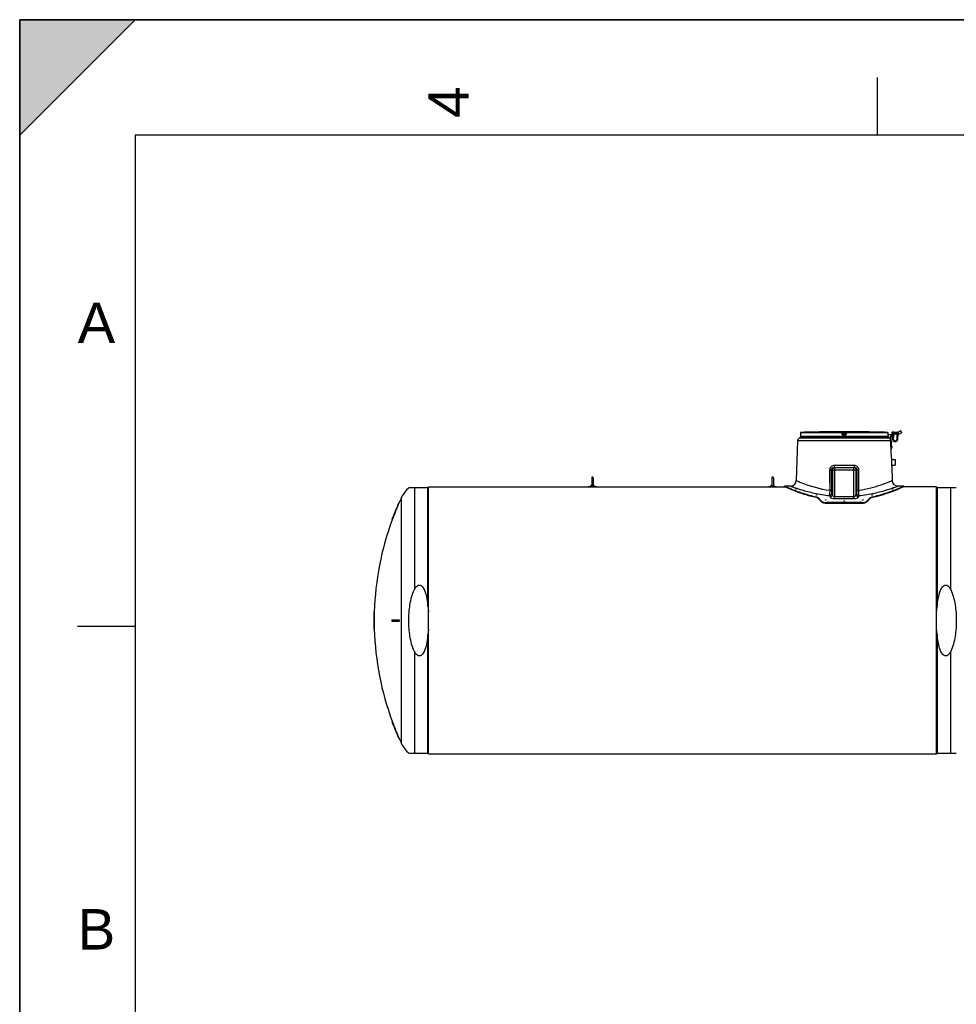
# Model space of a CAD drawing. Header units: millimetres. Extents: x 0 to 297, y 0 to 210.
# Tile 10 of 26: x 0 to 81, y 125 to 210. Entities that reach past the tile are written whole.
import ezdxf

# ---------------------------------------------------------------- set-up
doc = ezdxf.new("R2010")
doc.units = ezdxf.units.MM
doc.header["$LTSCALE"] = 16.335
doc.layers.get('0').update_dxf_attribs({"linetype": 'CONTINUOUS'})
doc.layers.add('AXES_REF', color=7, linetype='CONTINUOUS')
doc.layers.add('SURFACES', color=7, linetype='CONTINUOUS')
doc.styles.add('TEXTSTYLE_2', font='arial.ttf')

# ---------------------------------------------------------------- blocks, each defined once
blk = doc.blocks.new('MARGEA4_BL0', base_point=(148.514, 105.014))
at = {"color": 7, "linetype": 'Continuous'}
for p, q in [((297.014, 210.014), (0.014, 210.014)), ((0.014, 0.014), (0.014, 210.014)), ((0.014, 200.014), (10.014, 210.014)), ((10.014, 210.014), (0.014, 210.014)), ((0.014, 210.014), (0.014, 200.014)), ((0.014, 0.014), (0.014, 210.014)), ((0.014, 210.014), (0.014, 0.014)), ((0.014, 200.014), (10.014, 210.014)), ((74.264, 205.014), (74.264, 200.014)), ((287.014, 200.014), (10.014, 200.014)), ((10.014, 200.014), (10.014, 10.014)), ((5.014, 157.514), (10.014, 157.514))]:
    blk.add_line(p, q, dxfattribs=at)
blk.add_solid([(0.014, 200.014), (10.014, 210.014), (0.014, 210.014)], dxfattribs=at)
at = {"color": 5, "linetype": 'Continuous', "style": 'TEXTSTYLE_2', "oblique": 0.00002}
blk.add_text('4', height=3.5, rotation=90, dxfattribs=at).set_placement((38.889, 201.514))
for s, p in [('A', (5.014, 182.014)), ('B', (5.014, 129.514))]:
    blk.add_text(s, height=3.5, dxfattribs=at).set_placement(p)

msp = doc.modelspace()

# ---------------------------------------------------------------- linework, layer by layer
at = {"color": 7, "linetype": 'Continuous'}
for p, q in [((0, 0), (0, 210)), ((0, 210), (297, 210)), ((67.601, 174.038), (67.601, 173.937)), ((67.604, 174.062), (67.603, 174.061)), ((67.603, 174.061), (67.603, 174.053)), ((67.603, 174.053), (67.603, 174.052)), ((67.603, 174.052), (67.603, 174.051)), ((67.603, 174.051), (67.603, 174.049)), ((67.603, 174.049), (67.603, 174.049)), ((67.603, 174.049), (67.603, 174.048)), ((67.603, 174.048), (67.603, 174.048)), ((67.603, 174.048), (67.603, 174.047)), ((67.603, 174.047), (67.603, 174.047)), ((67.605, 174.092), (67.604, 174.085)), ((67.604, 174.085), (67.604, 174.078)), ((67.604, 174.078), (67.604, 174.072)), ((67.604, 174.072), (67.604, 174.067)), ((67.604, 174.067), (67.604, 174.062)), ((67.606, 174.239), (67.605, 174.117)), ((67.605, 174.117), (67.605, 174.108)), ((67.605, 174.108), (67.605, 174.1)), ((67.605, 174.1), (67.605, 174.092)), ((69.801, 174.328), (69.779, 174.328)), ((69.834, 174.329), (69.801, 174.328)), ((69.848, 174.329), (69.834, 174.329)), ((69.848, 174.329), (69.847, 174.329)), ((69.849, 174.329), (69.848, 174.329)), ((69.849, 174.329), (69.848, 174.329)), ((71.27, 174.176), (71.256, 174.284)), ((71.27, 174.176), (71.27, 174.172)), ((71.545, 174.284), (71.531, 174.172)), ((72.953, 174.329), (72.953, 174.329)), ((72.999, 174.328), (72.953, 174.329)), ((72.955, 174.329), (72.953, 174.329)), ((72.953, 174.329), (72.953, 174.329)), ((72.953, 174.329), (72.953, 174.329)), ((73.02, 174.328), (72.984, 174.328)), ((73.023, 174.328), (73.02, 174.328)), ((75.196, 174.118), (75.196, 174.239)), ((75.196, 174.118), (75.72, 174.108)), ((75.197, 174.1), (75.196, 174.118)), ((75.197, 174.088), (75.197, 174.1)), ((75.72, 174.078), (75.197, 174.088)), ((75.197, 174.083), (75.197, 174.088)), ((75.197, 174.076), (75.197, 174.083)), ((75.198, 174.071), (75.197, 174.076)), ((75.198, 174.066), (75.198, 174.071)), ((75.198, 174.057), (75.198, 174.061)), ((75.198, 174.055), (75.198, 174.057)), ((75.198, 174.053), (75.198, 174.055)), ((75.199, 174.051), (75.198, 174.053)), ((75.199, 174.05), (75.199, 174.051)), ((75.199, 174.049), (75.199, 174.05)), ((75.199, 174.048), (75.199, 174.049)), ((75.199, 174.047), (75.199, 174.048)), ((75.199, 174.048), (75.199, 174.048)), ((75.199, 174.047), (75.199, 174.047)), ((75.199, 174.047), (75.199, 174.047)), ((75.201, 174.038), (75.201, 173.937)), ((75.486, 172.052), (75.422, 173.977)), ((75.491, 172.819), (75.452, 173.978)), ((75.461, 174.018), (75.72, 174.027)), ((75.462, 173.988), (75.721, 173.997)), ((75.523, 174.255), (75.521, 174.151)), ((75.546, 174.121), (75.546, 174.121)), ((75.549, 174.314), (75.549, 174.297)), ((75.624, 174.296), (75.549, 174.297)), ((75.559, 174.324), (75.689, 174.322)), ((75.578, 173.992), (75.573, 173.73)), ((75.58, 174.08), (75.579, 174.022)), ((75.992, 174.123), (75.649, 174.129)), ((75.658, 173.995), (75.653, 173.729)), ((75.66, 174.079), (75.659, 174.025)), ((75.68, 174.302), (76.051, 174.295)), ((75.699, 174.301), (75.699, 174.311)), ((75.7, 174.078), (75.7, 174.108)), ((75.701, 173.996), (75.7, 174.026)), ((75.72, 174.078), (75.72, 174.108)), ((75.721, 173.997), (75.72, 174.027)), ((76.085, 174.101), (75.955, 174.103)), ((75.973, 173.723), (75.98, 174.103)), ((76.024, 174.295), (76.269, 174.431)), ((76.101, 174.121), (76.049, 174.122)), ((76.053, 173.721), (76.06, 174.101)), ((76.101, 174.121), (76.115, 174.12)), ((76.122, 174.166), (76.121, 174.123)), ((76.123, 174.236), (76.123, 174.256)), ((76.125, 174.123), (76.366, 174.256)), ((76.296, 174.423), (76.269, 174.431)), ((76.269, 174.431), (76.366, 174.256)), ((76.296, 174.423), (76.374, 174.283)), ((76.374, 174.283), (76.366, 174.256)), ((67.367, 173.594), (67.25, 170.12)), ((75.235, 173.787), (67.567, 173.787)), ((75.469, 173.473), (75.479, 173.474)), ((75.472, 173.363), (75.482, 173.364)), ((75.482, 173.364), (75.479, 173.474)), ((75.529, 173.468), (75.479, 173.466)), ((75.482, 173.371), (75.532, 173.373)), ((75.482, 173.074), (75.492, 173.074)), ((75.496, 172.964), (75.492, 173.074)), ((75.542, 173.068), (75.492, 173.067)), ((75.532, 173.373), (75.529, 173.468)), ((75.546, 172.973), (75.542, 173.068)), ((75.46, 172.838), (75.49, 172.839)), ((75.461, 172.818), (75.491, 172.819)), ((75.486, 172.964), (75.496, 172.964)), ((75.496, 172.971), (75.546, 172.973)), ((75.482, 172.052), (75.482, 171.687)), ((75.486, 172.052), (75.522, 172.052)), ((75.522, 171.322), (75.522, 172.052)), ((75.522, 171.937), (75.822, 171.937)), ((75.522, 171.437), (75.822, 171.437)), ((75.822, 171.937), (75.822, 171.437)), ((70.5, 171.237), (72.302, 171.237)), ((75.511, 171.322), (75.522, 171.322)), ((75.511, 171.322), (75.551, 170.12)), ((49.538, 170.354), (49.538, 169.671)), ((49.663, 170.354), (49.663, 169.671)), ((65.138, 170.354), (65.138, 169.671)), ((65.263, 170.354), (65.263, 169.671)), ((66.226, 169.577), (66.226, 169.637)), ((66.556, 169.637), (66.226, 169.637)), ((66.751, 169.637), (66.596, 169.637)), ((76.206, 169.637), (76.051, 169.637)), ((76.576, 169.637), (76.246, 169.637)), ((76.576, 169.577), (76.576, 169.637)), ((35.356, 169.472), (33.694, 169.472)), ((35.401, 146.427), (35.401, 169.567)), ((35.401, 169.567), (66.248, 169.567)), ((49.258, 169.567), (49.258, 169.607)), ((49.258, 169.607), (49.943, 169.607)), ((49.943, 169.567), (49.943, 169.607)), ((64.858, 169.567), (64.858, 169.607)), ((64.858, 169.607), (65.543, 169.607)), ((65.543, 169.567), (65.543, 169.607)), ((66.248, 169.567), (66.226, 169.577)), ((76.576, 169.577), (76.553, 169.567)), ((79.401, 169.567), (76.553, 169.567)), ((79.401, 146.427), (79.401, 169.567)), ((81.107, 169.472), (79.446, 169.472)), ((32.835, 168.222), (32.868, 168.222)), ((72.94, 168.202), (69.862, 168.202)), ((72.94, 168.133), (69.862, 168.133)), ((32.227, 166.722), (32.259, 166.722)), ((30.679, 158.747), (30.709, 158.747)), ((30.668, 158.047), (30.709, 158.047)), ((30.668, 157.947), (30.709, 157.947)), ((32.227, 158.047), (32.868, 158.047)), ((32.227, 157.947), (32.868, 157.947)), ((30.679, 157.247), (30.709, 157.247)), ((32.227, 149.272), (32.259, 149.272)), ((32.835, 147.772), (32.868, 147.772)), ((33.694, 146.522), (35.356, 146.522)), ((79.401, 146.427), (35.401, 146.427)), ((79.446, 146.522), (81.107, 146.522))]:
    msp.add_line(p, q, dxfattribs=at)
at = {"color": 9, "linetype": 'Continuous'}
for p, q in [((67.602, 174.038), (67.601, 174.038)), ((75.201, 173.937), (67.601, 173.937)), ((67.606, 174.239), (67.605, 174.126)), ((67.605, 174.126), (67.605, 174.126)), ((67.605, 174.126), (67.605, 174.126)), ((67.605, 174.126), (67.605, 174.126)), ((71.204, 174.239), (67.606, 174.239)), ((67.606, 174.239), (67.606, 174.239)), ((71.207, 174.289), (67.654, 174.289)), ((69.849, 174.329), (69.849, 174.329)), ((71.218, 174.126), (71.204, 174.239)), ((71.207, 174.289), (71.207, 174.328)), ((71.256, 174.245), (71.256, 174.284)), ((71.27, 174.132), (71.256, 174.245)), ((71.27, 174.132), (71.27, 174.172)), ((71.277, 174.329), (71.277, 174.278)), ((71.277, 174.329), (71.524, 174.329)), ((71.29, 174.178), (71.277, 174.278)), ((71.277, 174.278), (71.524, 174.278)), ((71.29, 174.178), (71.512, 174.178)), ((71.29, 174.172), (71.29, 174.178)), ((71.483, 174.038), (71.319, 174.038)), ((71.32, 174.128), (71.32, 174.088)), ((71.32, 174.128), (71.482, 174.128)), ((71.482, 174.088), (71.32, 174.088)), ((71.482, 174.088), (71.482, 174.128)), ((71.512, 174.178), (71.511, 174.172)), ((71.512, 174.178), (71.511, 174.172)), ((71.524, 174.278), (71.512, 174.178)), ((71.524, 174.329), (71.524, 174.278)), ((71.545, 174.245), (71.531, 174.132)), ((71.531, 174.172), (71.531, 174.132)), ((71.545, 174.284), (71.545, 174.245)), ((71.597, 174.239), (71.583, 174.126)), ((71.595, 174.328), (71.595, 174.289)), ((75.147, 174.289), (71.595, 174.289)), ((75.196, 174.239), (71.597, 174.239)), ((72.953, 174.329), (72.953, 174.329)), ((75.196, 174.239), (75.196, 174.239)), ((75.196, 174.126), (75.196, 174.239)), ((75.196, 174.126), (75.196, 174.126)), ((75.196, 174.126), (75.196, 174.126)), ((75.196, 174.126), (75.196, 174.126)), ((75.197, 174.088), (75.196, 174.118)), ((75.201, 174.038), (75.2, 174.038)), ((76.121, 174.14), (75.521, 174.151)), ((75.523, 174.255), (76.123, 174.243)), ((75.537, 174.131), (75.621, 174.13)), ((75.696, 174.118), (75.546, 174.121)), ((75.621, 174.12), (75.546, 174.121)), ((75.549, 174.314), (75.699, 174.311)), ((75.621, 174.12), (75.624, 174.296)), ((75.649, 174.129), (75.621, 174.13)), ((75.646, 174.119), (75.621, 174.12)), ((76.095, 174.111), (75.946, 174.114)), ((76.049, 174.122), (75.992, 174.123)), ((76.103, 174.225), (76.101, 174.121)), ((76.103, 174.225), (76.123, 174.236)), ((76.121, 174.123), (76.125, 174.123)), ((67.367, 173.594), (75.435, 173.594)), ((75.529, 173.467), (75.479, 173.465)), ((75.481, 173.42), (75.531, 173.421)), ((75.481, 173.418), (75.531, 173.419)), ((75.482, 173.372), (75.532, 173.374)), ((75.542, 173.067), (75.492, 173.066)), ((75.653, 173.729), (75.573, 173.73)), ((75.973, 173.723), (76.053, 173.721)), ((75.494, 173.02), (75.544, 173.022)), ((75.494, 173.018), (75.544, 173.02)), ((75.496, 172.972), (75.546, 172.974)), ((72.26, 171.431), (70.542, 171.431)), ((70.138, 171.031), (70.14, 170.537)), ((70.14, 170.537), (70.148, 169.27)), ((70.372, 171.037), (70.273, 171.037)), ((70.273, 171.037), (70.277, 170.537)), ((70.277, 170.537), (70.285, 169.277)), ((70.372, 171.037), (72.528, 171.037)), ((70.372, 171.037), (70.372, 168.878)), ((70.569, 171.237), (70.569, 171.037)), ((70.569, 171.037), (70.569, 168.73)), ((72.233, 171.037), (72.233, 171.237)), ((72.233, 168.73), (72.233, 171.037)), ((72.43, 168.878), (72.43, 171.037)), ((72.517, 169.277), (72.525, 170.537)), ((72.525, 170.537), (72.528, 171.037)), ((72.654, 169.27), (72.661, 170.537)), ((72.661, 170.537), (72.664, 171.031)), ((67.25, 170.12), (67.308, 170.096)), ((75.5, 170.098), (75.551, 170.12)), ((34.181, 169.472), (34.181, 160.672)), ((35.356, 159.202), (35.356, 169.472)), ((70.148, 169.27), (70.131, 168.946)), ((72.67, 168.946), (72.654, 169.27)), ((79.446, 169.472), (79.446, 159.202)), ((80.621, 160.672), (80.621, 169.472)), ((68.974, 168.702), (68.974, 168.637)), ((69.201, 168.593), (69.201, 168.527)), ((69.401, 168.364), (69.401, 168.296)), ((69.862, 168.202), (69.862, 168.133)), ((70.569, 168.73), (72.233, 168.73)), ((70.569, 168.548), (70.569, 168.73)), ((70.569, 168.548), (72.233, 168.548)), ((72.233, 168.548), (72.233, 168.73)), ((72.94, 168.202), (72.94, 168.133)), ((73.401, 168.364), (73.401, 168.296)), ((73.601, 168.593), (73.601, 168.527)), ((73.827, 168.702), (73.827, 168.637)), ((35.356, 146.522), (35.356, 156.792)), ((79.446, 156.792), (79.446, 146.522)), ((34.181, 155.322), (34.181, 146.522)), ((80.621, 146.522), (80.621, 155.322))]:
    msp.add_line(p, q, dxfattribs=at)
at = {"color": 7, "linetype": 'Continuous'}
for points in [[(67.603, 174.047), (67.603, 174.047), (67.603, 174.047)], [(75.198, 174.061), (75.198, 174.065), (75.198, 174.066)], [(75.199, 174.047), (75.199, 174.047), (75.199, 174.047)]]:
    msp.add_lwpolyline(points, dxfattribs=at)
at = {"color": 9, "linetype": 'Continuous'}
for points in [[(67.25, 170.12), (67.252, 170.12), (67.262, 170.115), (67.281, 170.107), (67.308, 170.096)], [(75.521, 170.107), (75.539, 170.115), (75.549, 170.12), (75.551, 170.12)]]:
    msp.add_lwpolyline(points, dxfattribs=at)
at = {"color": 7, "linetype": 'Continuous'}
for centre, radius, start, end in [((67.651, 174.038), 0.05, 162.64936, 180), ((67.651, 173.937), 0.05, 180, 270), ((67.656, 174.239), 0.05, 91.48637, 179.6295), ((71.401, 29.912), 144.425, 90.64358, 91.48637), ((69.849, 174.279), 0.05, 90.75775, 93.48498), ((69.849, 174.279), 0.05, 90.76299, 91.12715), ((71.401, 29.912), 144.425, 89.3842, 90.6158), ((72.952, 174.279), 0.05, 88.87438, 89.23837), ((72.952, 174.279), 0.05, 86.51502, 89.24358), ((71.401, 29.912), 144.425, 88.51363, 89.35642), ((75.146, 174.239), 0.05, 0.37122, 88.51363), ((75.151, 173.937), 0.05, 270, 360), ((75.151, 174.038), 0.05, 0, 17.35086), ((75.462, 173.978), 0.04, 91.91841, 181.91841), ((75.462, 173.978), 0.01, 91.91841, 181.91841), ((75.541, 174.151), 0.02, 178.92721, 259.33314), ((75.573, 174.254), 0.05, 118.92721, 178.92721), ((75.536, 174.122), 0.01, 358.92721, 79.33314), ((75.556, 174.121), 0.01, 178.92721, 268.92721), ((75.559, 174.314), 0.01, 88.92721, 178.92721), ((75.686, 174.118), 0.01, 268.92721, 358.92721), ((75.689, 174.312), 0.01, 358.92721, 88.92721), ((75.706, 174.118), 0.01, 88.92721, 178.92721), ((75.936, 174.114), 0.01, 358.92721, 88.92721), ((75.956, 174.113), 0.01, 178.92721, 268.92721), ((76.085, 174.111), 0.01, 268.92721, 358.92721), ((76.105, 174.111), 0.01, 88.92721, 178.92721), ((76.101, 174.141), 0.02, 268.92721, 358.92721), ((76.116, 174.14), 0.02, 268.92836, 298.92821), ((67.567, 173.587), 0.2, 90, 178.08159), ((75.235, 173.587), 0.2, 1.91841, 90), ((75.813, 173.726), 0.24, 178.92721, 358.92721), ((75.813, 173.726), 0.16, 178.92721, 358.92721), ((49.601, 169.462), 0.25, 104.48095, 144.54956), ((49.601, 170.355), 0.0625, 0, 180), ((49.601, 169.462), 0.25, 35.45044, 75.51905), ((65.201, 169.462), 0.25, 104.48095, 144.54956), ((65.201, 170.355), 0.0625, 0, 180), ((65.201, 169.462), 0.25, 35.45044, 75.51905), ((66.751, 170.137), 0.5, 270.00002, 358.08159), ((76.051, 170.137), 0.5, 181.91841, 269.99998), ((55.872, 157.997), 25.203, 156.06512, 159.746), ((55.872, 157.997), 25.173, 156.03481, 159.72081), ((69.645, 168.576), 0.324, 229.06418, 230.3544), ((73.157, 168.576), 0.324, 309.61293, 310.94092), ((55.872, 157.997), 25.203, 178.29475, 179.88633), ((55.872, 157.997), 25.173, 178.29272, 179.8862), ((55.872, 157.997), 25.203, 180.11367, 181.70525), ((55.872, 157.997), 25.192, 179.88628, 180.11372), ((55.872, 157.997), 25.173, 180.1138, 181.70728), ((55.872, 157.997), 25.162, 179.88615, 180.11385), ((55.872, 157.997), 23.645, 179.87884, 180.12116), ((55.872, 157.997), 23.036, 179.87564, 180.12436), ((55.872, 157.997), 23.003, 179.87546, 180.12454), ((55.872, 157.997), 25.203, 200.254, 203.93488), ((55.872, 157.997), 25.173, 200.27919, 203.96519)]:
    msp.add_arc(centre, radius, start, end, dxfattribs=at)
at = {"color": 9, "linetype": 'Continuous'}
for centre, radius, start, end in [((67.652, 174.038), 0.05, 168.2575, 170.92443), ((67.652, 174.038), 0.0501, 170.93178, 179.99378), ((67.656, 174.239), 0.0501, 177.73245, 179.62966), ((67.656, 174.239), 0.05, 179.62988, 179.99998), ((67.656, 174.238), 0.0502, 92.74218, 110.78278), ((67.656, 174.239), 0.0498, 91.49055, 92.68675), ((75.146, 174.239), 0.0499, 87.38285, 88.50955), ((75.146, 174.238), 0.0501, 70.34173, 87.33526), ((75.146, 174.239), 0.0501, 1.13517, 2.26775), ((75.146, 174.239), 0.05, 0.00027, 1.13524), ((77.203, 174.138), 2.007, 180.34838, 180.59325), ((75.15, 174.038), 0.05, 9.07557, 11.74249), ((75.15, 174.038), 0.0501, 0.00622, 9.06822), ((65.835, 166.882), 4.702, 22.66139, 24.16873), ((65.906, 167.045), 4.827, 22.31696, 23.80678), ((76.895, 167.045), 4.827, 156.19318, 157.68299), ((76.966, 166.882), 4.702, 155.83109, 157.33843)]:
    msp.add_arc(centre, radius, start, end, dxfattribs=at)
at = {"color": 7, "linetype": 'Continuous'}
for centre, major_axis, start_param, end_param in [((67.173, 157.997), (0, 11.64), 5.811033, 5.856375), ((67.173, 157.997), (0, 11.58), -0.4748, -0.429168), ((75.628, 157.997), (0, 11.64), 0.426811, 0.472152), ((75.628, 157.997), (0, 11.58), 0.429168, 0.4748)]:
    msp.add_ellipse(centre, major_axis=major_axis, ratio=0.420776, start_param=start_param, end_param=end_param, dxfattribs=at)
at = {"color": 9, "linetype": 'Continuous'}
for points, knots in [([(67.603, 174.048), (67.603, 174.046), (67.603, 174.042), (67.602, 174.04), (67.602, 174.038), (67.602, 174.038)], [0, 0, 0, 0, 0.741637, 0.931619, 1, 1, 1, 1]), ([(67.605, 174.126), (67.605, 174.118), (67.605, 174.092), (67.604, 174.066), (67.603, 174.048)], [0, 0, 0, 0, 0.311134, 1, 1, 1, 1]), ([(67.638, 174.285), (67.629, 174.282), (67.613, 174.269), (67.606, 174.25), (67.606, 174.241)], [0, 0, 0, 0, 0.499815, 1, 1, 1, 1]), ([(71.204, 174.239), (71.204, 174.245), (71.204, 174.256), (71.205, 174.27), (71.205, 174.279), (71.205, 174.284), (71.206, 174.287), (71.206, 174.288), (71.207, 174.289)], [0, 0, 0, 0, 0.375509, 0.695843, 0.820139, 0.914148, 0.974528, 1, 1, 1, 1]), ([(71.204, 174.239), (71.211, 174.239), (71.223, 174.241), (71.237, 174.243), (71.247, 174.244), (71.252, 174.245), (71.254, 174.244), (71.256, 174.245), (71.256, 174.245)], [0, 0, 0, 0, 0.377974, 0.702768, 0.828238, 0.921902, 0.979938, 1, 1, 1, 1]), ([(71.207, 174.328), (71.207, 174.328), (71.209, 174.328), (71.212, 174.329), (71.219, 174.328), (71.228, 174.329), (71.239, 174.329), (71.255, 174.329), (71.268, 174.329), (71.277, 174.329)], [0, 0, 0, 0, 0.019479, 0.076791, 0.169668, 0.294386, 0.446011, 0.618643, 1, 1, 1, 1]), ([(71.207, 174.328), (71.218, 174.328), (71.243, 174.319), (71.255, 174.296), (71.256, 174.284)], [0, 0, 0, 0, 0.50001, 1, 1, 1, 1]), ([(71.207, 174.289), (71.218, 174.289), (71.243, 174.28), (71.255, 174.256), (71.256, 174.245)], [0, 0, 0, 0, 0.500055, 1, 1, 1, 1]), ([(71.27, 174.132), (71.27, 174.133), (71.268, 174.132), (71.266, 174.132), (71.261, 174.131), (71.251, 174.13), (71.237, 174.128), (71.225, 174.127), (71.218, 174.126)], [0, 0, 0, 0, 0.020038, 0.078019, 0.171603, 0.296994, 0.621732, 1, 1, 1, 1]), ([(71.319, 174.038), (71.295, 174.038), (71.246, 174.056), (71.221, 174.103), (71.218, 174.126)], [0, 0, 0, 0, 0.500213, 1, 1, 1, 1]), ([(71.256, 174.284), (71.256, 174.285), (71.26, 174.283), (71.263, 174.283), (71.27, 174.28), (71.275, 174.279), (71.277, 174.278)], [0, 0, 0, 0, 0.081427, 0.307017, 0.629699, 1, 1, 1, 1]), ([(71.27, 174.176), (71.27, 174.176), (71.273, 174.175), (71.276, 174.177), (71.283, 174.177), (71.287, 174.178), (71.29, 174.178)], [0, 0, 0, 0, 0.076481, 0.292975, 0.616687, 1, 1, 1, 1]), ([(71.27, 174.172), (71.27, 174.171), (71.273, 174.171), (71.277, 174.171), (71.283, 174.171), (71.288, 174.172), (71.29, 174.172)], [0, 0, 0, 0, 0.086224, 0.30226, 0.62231, 1, 1, 1, 1]), ([(71.27, 174.172), (71.272, 174.16), (71.284, 174.136), (71.309, 174.128), (71.32, 174.128)], [0, 0, 0, 0, 0.521741, 1, 1, 1, 1]), ([(71.32, 174.088), (71.308, 174.088), (71.284, 174.097), (71.272, 174.121), (71.27, 174.132)], [0, 0, 0, 0, 0.499966, 1, 1, 1, 1]), ([(71.32, 174.128), (71.312, 174.128), (71.295, 174.141), (71.291, 174.161), (71.29, 174.172)], [0, 0, 0, 0, 0.396195, 1, 1, 1, 1]), ([(71.32, 174.088), (71.32, 174.088), (71.32, 174.087), (71.319, 174.084), (71.319, 174.079), (71.319, 174.07), (71.319, 174.056), (71.319, 174.045), (71.319, 174.038)], [0, 0, 0, 0, 0.023923, 0.083888, 0.177841, 0.302323, 0.623442, 1, 1, 1, 1]), ([(71.482, 174.128), (71.493, 174.128), (71.517, 174.136), (71.53, 174.16), (71.531, 174.172)], [0, 0, 0, 0, 0.478258, 1, 1, 1, 1]), ([(71.511, 174.172), (71.511, 174.161), (71.506, 174.141), (71.489, 174.128), (71.482, 174.128)], [0, 0, 0, 0, 0.603805, 1, 1, 1, 1]), ([(71.531, 174.132), (71.53, 174.121), (71.518, 174.097), (71.493, 174.088), (71.482, 174.088)], [0, 0, 0, 0, 0.500036, 1, 1, 1, 1]), ([(71.482, 174.088), (71.482, 174.088), (71.482, 174.087), (71.482, 174.084), (71.482, 174.079), (71.482, 174.07), (71.483, 174.056), (71.483, 174.045), (71.483, 174.038)], [0, 0, 0, 0, 0.023922, 0.083888, 0.177841, 0.302322, 0.623442, 1, 1, 1, 1]), ([(71.583, 174.126), (71.58, 174.103), (71.556, 174.056), (71.506, 174.038), (71.483, 174.038)], [0, 0, 0, 0, 0.499788, 1, 1, 1, 1]), ([(71.511, 174.172), (71.514, 174.172), (71.518, 174.171), (71.525, 174.171), (71.528, 174.171), (71.531, 174.171), (71.531, 174.172)], [0, 0, 0, 0, 0.37769, 0.69774, 0.913776, 1, 1, 1, 1]), ([(71.512, 174.178), (71.514, 174.178), (71.519, 174.177), (71.526, 174.177), (71.529, 174.175), (71.532, 174.176), (71.532, 174.176)], [0, 0, 0, 0, 0.381817, 0.705777, 0.922823, 1, 1, 1, 1]), ([(71.524, 174.329), (71.533, 174.329), (71.546, 174.329), (71.563, 174.329), (71.574, 174.329), (71.582, 174.328), (71.589, 174.329), (71.592, 174.328), (71.595, 174.328), (71.595, 174.328)], [0, 0, 0, 0, 0.381355, 0.553987, 0.705611, 0.83033, 0.923208, 0.98052, 1, 1, 1, 1]), ([(71.524, 174.278), (71.527, 174.279), (71.532, 174.28), (71.539, 174.283), (71.542, 174.283), (71.545, 174.285), (71.545, 174.284)], [0, 0, 0, 0, 0.369625, 0.692436, 0.918242, 1, 1, 1, 1]), ([(71.531, 174.132), (71.531, 174.133), (71.533, 174.132), (71.536, 174.132), (71.541, 174.131), (71.55, 174.13), (71.565, 174.128), (71.577, 174.127), (71.583, 174.126)], [0, 0, 0, 0, 0.020038, 0.078019, 0.171603, 0.296994, 0.621732, 1, 1, 1, 1]), ([(71.595, 174.328), (71.583, 174.328), (71.559, 174.319), (71.547, 174.296), (71.545, 174.284)], [0, 0, 0, 0, 0.50001, 1, 1, 1, 1]), ([(71.595, 174.289), (71.583, 174.289), (71.559, 174.28), (71.547, 174.256), (71.545, 174.245)], [0, 0, 0, 0, 0.500055, 1, 1, 1, 1]), ([(71.545, 174.245), (71.545, 174.245), (71.547, 174.244), (71.55, 174.245), (71.555, 174.244), (71.564, 174.243), (71.579, 174.241), (71.591, 174.239), (71.597, 174.239)], [0, 0, 0, 0, 0.020062, 0.078098, 0.171762, 0.297232, 0.622026, 1, 1, 1, 1]), ([(71.595, 174.289), (71.595, 174.288), (71.595, 174.287), (71.596, 174.284), (71.596, 174.279), (71.597, 174.27), (71.597, 174.256), (71.597, 174.245), (71.597, 174.239)], [0, 0, 0, 0, 0.025483, 0.085909, 0.179909, 0.304213, 0.62455, 1, 1, 1, 1]), ([(75.196, 174.241), (75.195, 174.25), (75.188, 174.27), (75.172, 174.282), (75.163, 174.286)], [0, 0, 0, 0, 0.500197, 1, 1, 1, 1]), ([(75.199, 174.048), (75.198, 174.051), (75.198, 174.064), (75.197, 174.077), (75.197, 174.088)], [0, 0, 0, 0, 0.186892, 1, 1, 1, 1]), ([(75.2, 174.038), (75.2, 174.038), (75.2, 174.04), (75.199, 174.042), (75.199, 174.046), (75.199, 174.048)], [0, 0, 0, 0, 0.068381, 0.258363, 1, 1, 1, 1]), ([(75.649, 174.129), (75.648, 174.129), (75.646, 174.125), (75.646, 174.122), (75.646, 174.119)], [0, 0, 0, 0, 0.346149, 1, 1, 1, 1]), ([(75.992, 174.123), (75.993, 174.123), (75.995, 174.118), (75.995, 174.115), (75.995, 174.113)], [0, 0, 0, 0, 0.346151, 1, 1, 1, 1]), ([(76.046, 174.112), (76.037, 174.112), (76.021, 174.113), (76.004, 174.112), (75.995, 174.113)], [0, 0, 0, 0, 0.5, 1, 1, 1, 1]), ([(76.049, 174.122), (76.048, 174.122), (76.046, 174.117), (76.046, 174.114), (76.046, 174.112)], [0, 0, 0, 0, 0.346148, 1, 1, 1, 1]), ([(70.542, 171.431), (70.44, 171.431), (70.226, 171.348), (70.137, 171.134), (70.138, 171.031)], [0, 0, 0, 0, 0.496438, 1, 1, 1, 1]), ([(70.542, 171.431), (70.541, 171.385), (70.535, 171.334), (70.521, 171.237), (70.5, 171.237)], [0, 0, 0, 0, 0.684996, 1, 1, 1, 1]), ([(72.26, 171.431), (72.26, 171.385), (72.267, 171.334), (72.28, 171.237), (72.301, 171.237)], [0, 0, 0, 0, 0.684996, 1, 1, 1, 1]), ([(72.664, 171.031), (72.664, 171.134), (72.575, 171.348), (72.362, 171.431), (72.26, 171.431)], [0, 0, 0, 0, 0.503565, 1, 1, 1, 1]), ([(70.138, 171.031), (70.154, 171.031), (70.199, 171.033), (70.245, 171.031), (70.273, 171.037)], [0, 0, 0, 0, 0.358791, 1, 1, 1, 1]), ([(70.5, 171.237), (70.448, 171.237), (70.335, 171.206), (70.272, 171.094), (70.273, 171.037)], [0, 0, 0, 0, 0.477231, 1, 1, 1, 1]), ([(70.372, 171.037), (70.372, 171.088), (70.413, 171.193), (70.518, 171.237), (70.569, 171.237)], [0, 0, 0, 0, 0.49857, 1, 1, 1, 1]), ([(72.233, 171.237), (72.283, 171.237), (72.387, 171.194), (72.43, 171.089), (72.43, 171.037)], [0, 0, 0, 0, 0.493098, 1, 1, 1, 1]), ([(72.528, 171.037), (72.529, 171.094), (72.467, 171.205), (72.354, 171.237), (72.302, 171.237)], [0, 0, 0, 0, 0.51746, 1, 1, 1, 1]), ([(72.664, 171.031), (72.648, 171.031), (72.603, 171.033), (72.557, 171.031), (72.528, 171.037)], [0, 0, 0, 0, 0.358789, 1, 1, 1, 1]), ([(66.751, 169.637), (66.756, 169.64), (66.778, 169.62), (66.824, 169.614), (66.903, 169.579), (67.066, 169.524), (67.339, 169.428), (67.742, 169.301), (68.236, 169.159), (69.035, 168.965), (69.677, 168.857), (70.125, 168.807)], [0, 0, 0, 0, 0.004894, 0.019493, 0.043588, 0.076841, 0.169005, 0.291814, 0.440724, 0.611277, 1, 1, 1, 1]), ([(67.308, 170.096), (67.421, 170.047), (68.332, 169.669), (69.293, 169.391), (70.148, 169.27)], [0, 0, 0, 0, 0.125351, 1, 1, 1, 1]), ([(72.654, 169.27), (73.003, 169.32), (73.976, 169.514), (74.915, 169.846), (75.501, 170.099)], [0, 0, 0, 0, 0.356028, 1, 1, 1, 1]), ([(72.676, 168.807), (73.125, 168.857), (73.768, 168.965), (74.564, 169.158), (75.065, 169.303), (75.448, 169.42), (75.795, 169.551), (75.892, 169.567), (76.068, 169.652), (76.051, 169.637)], [0, 0, 0, 0, 0.388724, 0.559278, 0.708188, 0.830997, 0.923161, 0.980508, 1, 1, 1, 1]), ([(70.131, 168.946), (70.131, 168.932), (70.128, 168.885), (70.126, 168.839), (70.125, 168.807)], [0, 0, 0, 0, 0.310393, 1, 1, 1, 1]), ([(70.148, 169.27), (70.164, 169.271), (70.21, 169.272), (70.256, 169.271), (70.285, 169.277)], [0, 0, 0, 0, 0.358612, 1, 1, 1, 1]), ([(70.285, 169.277), (70.285, 169.246), (70.29, 169.151), (70.296, 169.052), (70.322, 168.993)], [0, 0, 0, 0, 0.321754, 1, 1, 1, 1]), ([(70.372, 168.878), (70.375, 168.86), (70.407, 168.779), (70.501, 168.73), (70.569, 168.73)], [0, 0, 0, 0, 0.213403, 1, 1, 1, 1]), ([(72.233, 168.73), (72.259, 168.73), (72.345, 168.744), (72.418, 168.819), (72.43, 168.878)], [0, 0, 0, 0, 0.304678, 1, 1, 1, 1]), ([(72.479, 168.993), (72.485, 169.007), (72.511, 169.1), (72.516, 169.197), (72.517, 169.277)], [0, 0, 0, 0, 0.164789, 1, 1, 1, 1]), ([(72.654, 169.27), (72.637, 169.271), (72.592, 169.272), (72.545, 169.271), (72.517, 169.277)], [0, 0, 0, 0, 0.358618, 1, 1, 1, 1]), ([(72.676, 168.807), (72.676, 168.816), (72.674, 168.862), (72.672, 168.908), (72.67, 168.946)], [0, 0, 0, 0, 0.186564, 1, 1, 1, 1]), ([(70.175, 168.694), (70.196, 168.642), (70.341, 168.567), (70.48, 168.548), (70.569, 168.548)], [0, 0, 0, 0, 0.386049, 1, 1, 1, 1]), ([(72.233, 168.548), (72.321, 168.548), (72.461, 168.567), (72.605, 168.642), (72.627, 168.694)], [0, 0, 0, 0, 0.613952, 1, 1, 1, 1])]:
    msp.add_open_spline(points, degree=3, knots=knots, dxfattribs=at)
at = {"color": 7, "linetype": 'Continuous'}
for points, knots in [([(75.68, 174.302), (75.671, 174.302), (75.653, 174.298), (75.634, 174.296), (75.624, 174.296)], [0, 0, 0, 0, 0.453105, 1, 1, 1, 1]), ([(76.051, 174.295), (76.057, 174.295), (76.085, 174.29), (76.107, 174.27), (76.123, 174.256)], [0, 0, 0, 0, 0.223018, 1, 1, 1, 1]), ([(76.103, 174.225), (76.105, 174.22), (76.114, 174.201), (76.122, 174.181), (76.122, 174.166)], [0, 0, 0, 0, 0.2671, 1, 1, 1, 1]), ([(49.601, 169.631), (49.585, 169.631), (49.557, 169.636), (49.538, 169.661), (49.538, 169.671)], [0, 0, 0, 0, 0.606644, 1, 1, 1, 1]), ([(49.663, 169.671), (49.663, 169.661), (49.645, 169.636), (49.617, 169.631), (49.601, 169.631)], [0, 0, 0, 0, 0.393218, 1, 1, 1, 1]), ([(65.201, 169.631), (65.185, 169.631), (65.157, 169.636), (65.138, 169.661), (65.138, 169.671)], [0, 0, 0, 0, 0.606644, 1, 1, 1, 1]), ([(65.263, 169.671), (65.263, 169.661), (65.245, 169.636), (65.217, 169.631), (65.201, 169.631)], [0, 0, 0, 0, 0.393218, 1, 1, 1, 1]), ([(66.226, 169.637), (66.213, 169.65), (66.347, 169.573), (66.424, 169.557), (66.695, 169.432), (66.998, 169.315), (67.401, 169.162), (68.058, 168.938), (68.595, 168.788), (68.974, 168.702)], [0, 0, 0, 0, 0.018365, 0.072723, 0.161037, 0.280362, 0.427326, 0.598466, 1, 1, 1, 1]), ([(73.827, 168.702), (74.207, 168.788), (74.743, 168.938), (75.401, 169.162), (75.803, 169.315), (76.107, 169.432), (76.377, 169.557), (76.454, 169.573), (76.588, 169.65), (76.576, 169.637)], [0, 0, 0, 0, 0.401534, 0.572674, 0.719638, 0.838963, 0.927277, 0.981635, 1, 1, 1, 1]), ([(68.974, 168.637), (68.624, 168.717), (67.696, 168.973), (66.798, 169.322), (66.248, 169.567)], [0, 0, 0, 0, 0.373798, 1, 1, 1, 1]), ([(76.554, 169.567), (76.461, 169.526), (75.58, 169.142), (74.665, 168.828), (73.827, 168.637)], [0, 0, 0, 0, 0.105876, 1, 1, 1, 1]), ([(68.974, 168.702), (68.999, 168.697), (69.08, 168.674), (69.161, 168.636), (69.201, 168.593)], [0, 0, 0, 0, 0.301019, 1, 1, 1, 1]), ([(69.201, 168.527), (69.189, 168.54), (69.124, 168.594), (69.04, 168.622), (68.974, 168.637)], [0, 0, 0, 0, 0.201563, 1, 1, 1, 1]), ([(69.401, 168.364), (69.405, 168.358), (69.416, 168.347), (69.427, 168.337), (69.432, 168.332)], [0, 0, 0, 0, 0.485011, 1, 1, 1, 1]), ([(69.862, 168.133), (69.811, 168.133), (69.649, 168.147), (69.474, 168.207), (69.401, 168.296)], [0, 0, 0, 0, 0.304439, 1, 1, 1, 1]), ([(69.438, 168.327), (69.461, 168.307), (69.589, 168.228), (69.743, 168.202), (69.862, 168.202)], [0, 0, 0, 0, 0.20367, 1, 1, 1, 1]), ([(72.94, 168.202), (72.983, 168.202), (73.13, 168.212), (73.282, 168.259), (73.363, 168.327)], [0, 0, 0, 0, 0.290548, 1, 1, 1, 1]), ([(73.401, 168.296), (73.381, 168.272), (73.25, 168.165), (73.074, 168.133), (72.94, 168.133)], [0, 0, 0, 0, 0.191187, 1, 1, 1, 1]), ([(73.369, 168.332), (73.375, 168.337), (73.386, 168.347), (73.396, 168.358), (73.401, 168.364)], [0, 0, 0, 0, 0.514982, 1, 1, 1, 1]), ([(73.601, 168.593), (73.612, 168.606), (73.678, 168.66), (73.761, 168.687), (73.827, 168.702)], [0, 0, 0, 0, 0.201333, 1, 1, 1, 1]), ([(73.827, 168.637), (73.802, 168.631), (73.722, 168.609), (73.641, 168.571), (73.601, 168.527)], [0, 0, 0, 0, 0.30086, 1, 1, 1, 1]), ([(33.694, 157.997), (33.694, 158.453), (33.741, 159.14), (33.928, 160.034), (34.081, 160.467), (34.181, 160.672)], [0, 0, 0, 0, 0.499966, 0.750074, 1, 1, 1, 1]), ([(34.181, 160.672), (34.205, 160.723), (34.26, 160.823), (34.365, 160.958), (34.483, 161.043), (34.595, 161.066), (34.709, 161.051), (34.832, 160.971), (34.975, 160.795), (35.097, 160.536), (35.198, 160.211), (35.293, 159.767), (35.335, 159.428), (35.356, 159.202)], [0, 0, 0, 0, 0.062577, 0.12508, 0.187261, 0.218456, 0.249644, 0.311756, 0.374244, 0.499225, 0.624397, 0.749609, 1, 1, 1, 1]), ([(79.446, 159.202), (79.467, 159.428), (79.509, 159.767), (79.604, 160.211), (79.704, 160.536), (79.826, 160.795), (79.969, 160.971), (80.092, 161.051), (80.206, 161.066), (80.318, 161.043), (80.437, 160.958), (80.541, 160.823), (80.596, 160.723), (80.621, 160.672)], [0, 0, 0, 0, 0.250391, 0.375603, 0.500775, 0.625756, 0.688244, 0.750356, 0.781544, 0.812739, 0.87492, 0.937423, 1, 1, 1, 1]), ([(80.621, 160.672), (80.72, 160.467), (80.873, 160.034), (81.061, 159.14), (81.107, 158.453), (81.107, 157.997)], [0, 0, 0, 0, 0.249926, 0.500034, 1, 1, 1, 1]), ([(34.181, 155.322), (34.081, 155.527), (33.928, 155.96), (33.741, 156.854), (33.694, 157.541), (33.694, 157.997)], [0, 0, 0, 0, 0.249926, 0.500034, 1, 1, 1, 1]), ([(81.107, 157.997), (81.107, 157.541), (81.061, 156.854), (80.873, 155.96), (80.72, 155.527), (80.621, 155.322)], [0, 0, 0, 0, 0.499966, 0.750074, 1, 1, 1, 1]), ([(35.356, 156.792), (35.335, 156.566), (35.293, 156.228), (35.198, 155.784), (35.097, 155.459), (34.975, 155.2), (34.832, 155.023), (34.709, 154.943), (34.595, 154.928), (34.483, 154.951), (34.365, 155.037), (34.26, 155.172), (34.205, 155.271), (34.181, 155.322)], [0, 0, 0, 0, 0.250391, 0.375603, 0.500775, 0.625756, 0.688244, 0.750356, 0.781544, 0.812739, 0.87492, 0.937423, 1, 1, 1, 1]), ([(80.621, 155.322), (80.596, 155.271), (80.541, 155.172), (80.437, 155.037), (80.318, 154.951), (80.206, 154.928), (80.092, 154.943), (79.969, 155.023), (79.826, 155.2), (79.704, 155.459), (79.604, 155.784), (79.509, 156.228), (79.467, 156.566), (79.446, 156.792)], [0, 0, 0, 0, 0.062577, 0.12508, 0.187261, 0.218456, 0.249644, 0.311756, 0.374244, 0.499225, 0.624397, 0.749609, 1, 1, 1, 1])]:
    msp.add_open_spline(points, degree=3, knots=knots, dxfattribs=at)
at = {"color": 9, "linetype": 'Continuous'}
for points in [[(76.121, 174.123), (76.118, 174.122), (76.114, 174.12), (76.112, 174.122)], [(70.125, 168.807), (70.216, 168.813), (70.316, 168.903), (70.322, 168.993)], [(70.175, 168.694), (70.264, 168.7), (70.365, 168.788), (70.372, 168.878)], [(72.627, 168.694), (72.537, 168.7), (72.436, 168.788), (72.43, 168.878)], [(72.676, 168.807), (72.586, 168.813), (72.485, 168.903), (72.479, 168.993)]]:
    msp.add_open_spline(points, degree=3, dxfattribs=at)
at = {"color": 7, "linetype": 'Continuous'}
for points in [[(35.356, 159.202), (35.369, 159.053), (35.385, 158.904), (35.401, 158.755)], [(79.401, 158.755), (79.417, 158.904), (79.432, 159.053), (79.446, 159.202)], [(35.401, 157.239), (35.385, 157.09), (35.369, 156.941), (35.356, 156.792)], [(79.446, 156.792), (79.432, 156.941), (79.417, 157.09), (79.401, 157.239)]]:
    msp.add_open_spline(points, degree=3, dxfattribs=at)
at = {"layer": 'AXES_REF', "color": 7, "linetype": 'Continuous'}
for p, q in [((67.601, 173.787), (67.601, 173.887)), ((67.601, 173.887), (75.201, 173.887)), ((75.201, 173.787), (75.201, 173.887)), ((66.557, 169.637), (66.556, 169.637)), ((66.596, 169.637), (66.557, 169.637)), ((76.207, 169.637), (76.206, 169.637)), ((76.246, 169.637), (76.207, 169.637))]:
    msp.add_line(p, q, dxfattribs=at)
at = {"layer": 'AXES_REF', "color": 9, "linetype": 'Continuous'}
msp.add_line((33.074, 147.322), (33.074, 168.673), dxfattribs=at)
at = {"layer": 'AXES_REF', "color": 7, "linetype": 'Continuous'}
for points in [[(67.197, 169.384), (67.197, 169.385), (67.198, 169.386), (67.2, 169.387), (67.202, 169.387), (67.204, 169.388), (67.207, 169.389), (67.21, 169.389), (67.213, 169.389), (67.217, 169.39), (67.22, 169.39), (67.224, 169.39), (67.228, 169.39), (67.231, 169.389), (67.235, 169.389), (67.238, 169.389), (67.24, 169.388), (67.243, 169.387), (67.245, 169.387), (67.246, 169.386), (67.247, 169.385), (67.247, 169.384)], [(67.247, 169.384), (67.247, 169.384), (67.246, 169.383), (67.245, 169.382), (67.243, 169.381), (67.24, 169.381), (67.238, 169.38), (67.235, 169.38), (67.231, 169.38), (67.228, 169.379), (67.224, 169.379), (67.22, 169.379), (67.217, 169.379), (67.213, 169.38), (67.21, 169.38), (67.207, 169.38), (67.204, 169.381), (67.202, 169.381), (67.2, 169.382), (67.198, 169.383), (67.197, 169.384), (67.197, 169.384)], [(68.963, 168.861), (68.964, 168.863), (68.964, 168.864), (68.966, 168.866), (68.968, 168.867), (68.97, 168.868), (68.973, 168.869), (68.976, 168.87), (68.979, 168.87), (68.983, 168.871), (68.986, 168.871), (68.99, 168.871), (68.994, 168.871), (68.997, 168.87), (69, 168.87), (69.004, 168.869), (69.006, 168.868), (69.009, 168.867), (69.011, 168.866), (69.012, 168.864), (69.013, 168.863), (69.013, 168.861)], [(69.013, 168.861), (69.013, 168.86), (69.012, 168.858), (69.011, 168.857), (69.009, 168.856), (69.006, 168.855), (69.004, 168.854), (69.001, 168.853), (68.997, 168.852), (68.994, 168.852), (68.99, 168.852), (68.986, 168.852), (68.983, 168.852), (68.979, 168.852), (68.976, 168.853), (68.973, 168.854), (68.97, 168.855), (68.968, 168.856), (68.966, 168.857), (68.964, 168.858), (68.964, 168.86), (68.963, 168.861)], [(73.788, 168.861), (73.789, 168.863), (73.789, 168.864), (73.791, 168.866), (73.793, 168.867), (73.795, 168.868), (73.798, 168.869), (73.801, 168.87), (73.804, 168.87), (73.808, 168.871), (73.811, 168.871), (73.815, 168.871), (73.819, 168.871), (73.822, 168.87), (73.825, 168.87), (73.829, 168.869), (73.831, 168.868), (73.834, 168.867), (73.836, 168.866), (73.837, 168.864), (73.838, 168.863), (73.838, 168.861)], [(73.838, 168.861), (73.838, 168.86), (73.837, 168.858), (73.836, 168.857), (73.834, 168.856), (73.831, 168.855), (73.829, 168.854), (73.826, 168.853), (73.822, 168.852), (73.819, 168.852), (73.815, 168.852), (73.811, 168.852), (73.808, 168.852), (73.804, 168.852), (73.801, 168.853), (73.798, 168.854), (73.795, 168.855), (73.793, 168.856), (73.791, 168.857), (73.789, 168.858), (73.789, 168.86), (73.788, 168.861)], [(75.554, 169.384), (75.555, 169.385), (75.555, 169.386), (75.557, 169.387), (75.559, 169.387), (75.561, 169.388), (75.564, 169.389), (75.567, 169.389), (75.57, 169.389), (75.574, 169.39), (75.577, 169.39), (75.581, 169.39), (75.585, 169.39), (75.588, 169.389), (75.592, 169.389), (75.595, 169.389), (75.598, 169.388), (75.6, 169.387), (75.602, 169.387), (75.603, 169.386), (75.604, 169.385), (75.604, 169.384)], [(75.604, 169.384), (75.604, 169.384), (75.603, 169.383), (75.602, 169.382), (75.6, 169.381), (75.598, 169.381), (75.595, 169.38), (75.592, 169.38), (75.588, 169.38), (75.585, 169.379), (75.581, 169.379), (75.578, 169.379), (75.574, 169.379), (75.57, 169.38), (75.567, 169.38), (75.564, 169.38), (75.561, 169.381), (75.559, 169.381), (75.557, 169.382), (75.555, 169.383), (75.555, 169.384), (75.554, 169.384)], [(69.766, 168.426), (69.766, 168.428), (69.767, 168.43), (69.769, 168.431), (69.77, 168.433), (69.773, 168.434), (69.776, 168.436), (69.779, 168.437), (69.782, 168.437), (69.785, 168.438), (69.789, 168.438), (69.793, 168.438), (69.796, 168.438), (69.8, 168.437), (69.803, 168.437), (69.806, 168.436), (69.809, 168.434), (69.811, 168.433), (69.813, 168.431), (69.815, 168.43), (69.816, 168.428), (69.816, 168.426)], [(69.816, 168.426), (69.816, 168.424), (69.815, 168.422), (69.813, 168.42), (69.811, 168.419), (69.809, 168.417), (69.806, 168.416), (69.803, 168.415), (69.8, 168.414), (69.796, 168.414), (69.793, 168.413), (69.789, 168.413), (69.786, 168.414), (69.782, 168.414), (69.779, 168.415), (69.776, 168.416), (69.773, 168.417), (69.77, 168.419), (69.768, 168.42), (69.767, 168.422), (69.766, 168.424), (69.766, 168.426)], [(71.376, 168.361), (71.376, 168.363), (71.377, 168.365), (71.378, 168.366), (71.38, 168.368), (71.383, 168.369), (71.386, 168.371), (71.389, 168.372), (71.392, 168.373), (71.395, 168.373), (71.399, 168.373), (71.402, 168.373), (71.406, 168.373), (71.409, 168.373), (71.413, 168.372), (71.416, 168.371), (71.419, 168.369), (71.421, 168.368), (71.423, 168.366), (71.424, 168.365), (71.425, 168.363), (71.426, 168.361)], [(71.426, 168.361), (71.425, 168.359), (71.424, 168.357), (71.423, 168.355), (71.421, 168.353), (71.419, 168.352), (71.416, 168.35), (71.413, 168.349), (71.41, 168.349), (71.406, 168.348), (71.403, 168.348), (71.399, 168.348), (71.395, 168.348), (71.392, 168.349), (71.389, 168.349), (71.386, 168.35), (71.383, 168.352), (71.38, 168.353), (71.378, 168.355), (71.377, 168.357), (71.376, 168.359), (71.376, 168.361)], [(72.986, 168.426), (72.986, 168.428), (72.987, 168.43), (72.988, 168.431), (72.99, 168.433), (72.993, 168.434), (72.995, 168.436), (72.998, 168.437), (73.002, 168.437), (73.005, 168.438), (73.009, 168.438), (73.012, 168.438), (73.016, 168.438), (73.019, 168.437), (73.023, 168.437), (73.026, 168.436), (73.029, 168.434), (73.031, 168.433), (73.033, 168.431), (73.034, 168.43), (73.035, 168.428), (73.036, 168.426)], [(73.036, 168.426), (73.035, 168.424), (73.034, 168.422), (73.033, 168.42), (73.031, 168.419), (73.029, 168.417), (73.026, 168.416), (73.023, 168.415), (73.019, 168.414), (73.016, 168.414), (73.012, 168.413), (73.009, 168.413), (73.005, 168.414), (73.002, 168.414), (72.998, 168.415), (72.995, 168.416), (72.993, 168.417), (72.99, 168.419), (72.988, 168.42), (72.987, 168.422), (72.986, 168.424), (72.986, 168.426)]]:
    msp.add_lwpolyline(points, dxfattribs=at)
for centre, radius, start, end in [((35.157, 167.697), 2.3, 129.48968, 154.90811), ((55.872, 157.997), 25.174, 154.90811, 156.03486), ((55.872, 157.997), 25.174, 159.72085, 178.29272), ((55.872, 157.997), 25.174, 181.70728, 200.27915), ((55.872, 157.997), 25.174, 203.96514, 205.09189), ((35.157, 148.297), 2.3, 205.09189, 230.51032)]:
    msp.add_arc(centre, radius, start, end, dxfattribs=at)
at = {"layer": 'SURFACES', "color": 7, "linetype": 'Continuous'}
msp.add_arc((55.872, 157.997), 25.204, 179.88634, 180.11367, dxfattribs=at)

# ---------------------------------------------------------------- block references
at = {"color": 2, "linetype": 'Continuous'}
msp.add_blockref('MARGEA4_BL0', (148.514, 105.014), dxfattribs=at)

doc.saveas('drawing.dxf')
